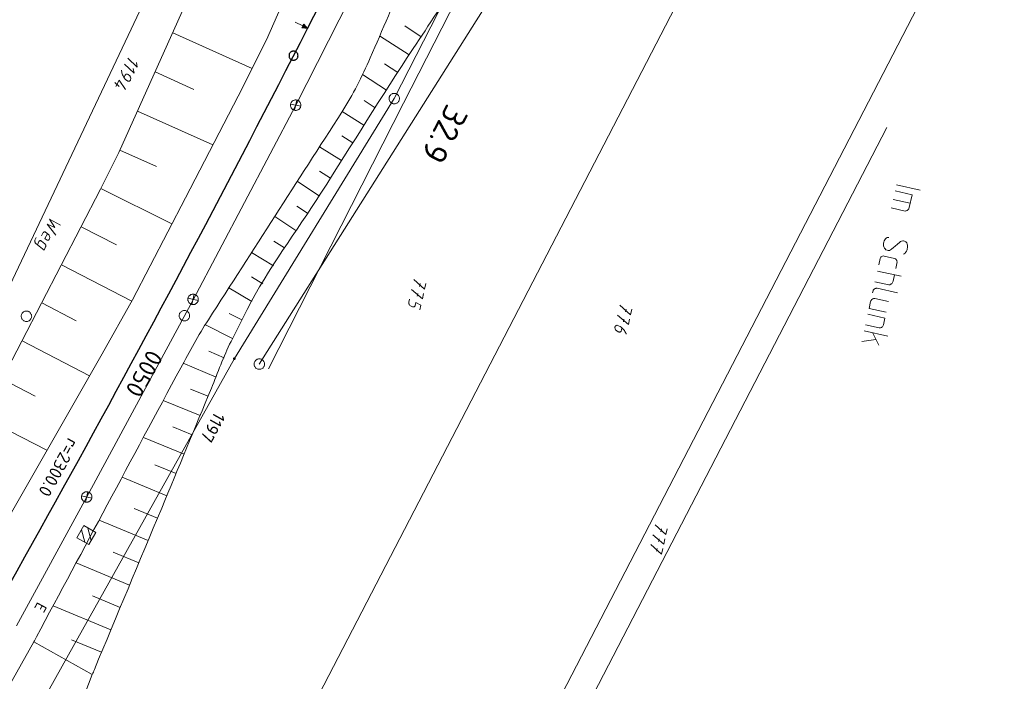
# Model space of a CAD drawing. Header units: metres. Extents: x 3425540 to 3446143, y 5432760 to 5444637.
# Tile 36 of 256: x 3435494 to 3435636, y 5438310 to 5438405. Entities that reach past the tile are written whole.
import ezdxf
from ezdxf.enums import TextEntityAlignment as Align

# ---------------------------------------------------------------- set-up
doc = ezdxf.new("R2010")
doc.units = ezdxf.units.M
for name, color, linetype, lineweight in [('B_Bestand', 9, 'Continuous', 18), ('B_Böschung', 9, 'Continuous', 18), ('B_Flurgrenzen', 9, 'Continuous', 18), ('B_Gleisachse', 9, 'Continuous', 25), ('B_Kilometrierung', 9, 'Continuous', 25), ('Bestand Kabeltröge', 9, 'Continuous', 18)]:
    doc.layers.add(name, color=color, linetype=linetype, lineweight=lineweight)
doc.styles.get("Standard").update_dxf_attribs({"font": 'isocpeur.ttf'})

msp = doc.modelspace()

# ---------------------------------------------------------------- linework, layer by layer
at = {"layer": 'B_Bestand'}
for p, q in [((3435533.8, 5438393.18), (3435548.24, 5438421.62)), ((3435519.07, 5438365.25), (3435533.8, 5438393.18)), ((3435533.07, 5438393.34), (3435534.53, 5438393.02)), ((3435533.96, 5438393.91), (3435533.64, 5438392.45)), ((3435620.03, 5438381.73), (3435623.45, 5438380.97)), ((3435619.84, 5438380.87), (3435622.29, 5438380.33)), ((3435621.89, 5438378.5), (3435622.29, 5438380.33)), ((3435619.58, 5438379.66), (3435622.02, 5438379.12)), ((3435619.3, 5438378.42), (3435621.27, 5438377.98)), ((3435617.7, 5438371.17), (3435617.5, 5438370.25)), ((3435618.28, 5438371.52), (3435619.76, 5438371.19)), ((3435617.3, 5438369.36), (3435620.72, 5438368.61)), ((3435616.96, 5438367.83), (3435618.93, 5438367.4)), ((3435619.55, 5438367.91), (3435619.75, 5438368.82)), ((3435616.61, 5438366.24), (3435616.68, 5438366.54)), ((3435620.19, 5438366.24), (3435617.26, 5438366.89)), ((3435503.8, 5438336.93), (3435519.07, 5438365.25)), ((3435518.34, 5438365.46), (3435519.81, 5438365.14)), ((3435519.24, 5438366.03), (3435518.91, 5438364.56)), ((3435616.33, 5438364.99), (3435616.11, 5438364)), ((3435618.9, 5438364.99), (3435616.94, 5438365.42)), ((3435618.56, 5438363.45), (3435616.11, 5438364)), ((3435615.93, 5438363.16), (3435618.38, 5438362.62)), ((3435618.16, 5438361.62), (3435618.38, 5438362.62)), ((3435615.41, 5438360.79), (3435618.82, 5438360.04)), ((3435615.59, 5438361.63), (3435617.58, 5438361.19)), ((3435616.62, 5438360.53), (3435617.52, 5438358.72)), ((3435615.07, 5438359.26), (3435617.1, 5438359.54)), ((3435493.74, 5438318.41), (3435503.8, 5438336.93)), ((3435503.07, 5438337.09), (3435504.54, 5438336.77)), ((3435503.97, 5438337.66), (3435503.64, 5438336.2)), ((3435504.46, 5438330.67), (3435503.98, 5438332.47)), ((3435503.06, 5438332.23), (3435503.53, 5438330.43))]:
    msp.add_line(p, q, dxfattribs=at)
for points in [[(3435533.72, 5438405.11), (3435534.82, 5438404.55), (3435534.7, 5438404.3), (3435535.5, 5438404.2), (3435534.95, 5438404.8), (3435534.82, 5438404.55)], [(3435534.96, 5438404.73), (3435534.76, 5438404.34), (3435535.42, 5438404.25), (3435534.96, 5438404.73)], [(3435534.97, 5438404.66), (3435534.82, 5438404.38), (3435535.34, 5438404.29), (3435534.97, 5438404.66)], [(3435534.97, 5438404.58), (3435534.89, 5438404.41), (3435535.25, 5438404.33), (3435534.97, 5438404.58)], [(3435534.98, 5438404.51), (3435534.95, 5438404.44), (3435535.17, 5438404.38), (3435534.98, 5438404.51)], [(3435533.64, 5438392.45), (3435533.71, 5438392.44), (3435533.79, 5438392.43), (3435533.87, 5438392.44), (3435533.95, 5438392.45), (3435534.02, 5438392.47), (3435534.1, 5438392.49), (3435534.17, 5438392.53), (3435534.23, 5438392.57), (3435534.3, 5438392.62), (3435534.35, 5438392.68), (3435534.4, 5438392.74), (3435534.45, 5438392.8), (3435534.48, 5438392.87), (3435534.51, 5438392.94), (3435534.53, 5438393.02), (3435534.54, 5438393.1), (3435534.55, 5438393.18), (3435534.55, 5438393.25), (3435534.53, 5438393.33), (3435534.51, 5438393.41), (3435534.49, 5438393.48), (3435534.45, 5438393.55), (3435534.41, 5438393.62), (3435534.36, 5438393.68), (3435534.31, 5438393.74), (3435534.24, 5438393.79), (3435534.18, 5438393.83), (3435534.11, 5438393.87), (3435534.04, 5438393.89), (3435533.96, 5438393.91), (3435533.88, 5438393.93), (3435533.8, 5438393.93), (3435533.73, 5438393.93), (3435533.65, 5438393.92), (3435533.57, 5438393.9), (3435533.5, 5438393.87), (3435533.43, 5438393.83), (3435533.36, 5438393.79), (3435533.3, 5438393.74), (3435533.25, 5438393.69), (3435533.2, 5438393.63), (3435533.15, 5438393.56), (3435533.12, 5438393.49), (3435533.09, 5438393.42), (3435533.07, 5438393.34), (3435533.05, 5438393.27), (3435533.05, 5438393.19), (3435533.05, 5438393.11), (3435533.06, 5438393.03), (3435533.08, 5438392.96), (3435533.11, 5438392.88), (3435533.15, 5438392.81), (3435533.19, 5438392.75), (3435533.24, 5438392.69), (3435533.29, 5438392.63), (3435533.35, 5438392.58), (3435533.42, 5438392.54), (3435533.49, 5438392.5), (3435533.56, 5438392.47), (3435533.64, 5438392.45)], [(3435621.89, 5438378.5), (3435621.81, 5438378.29), (3435621.74, 5438378.19), (3435621.7, 5438378.14), (3435621.63, 5438378.1), (3435621.57, 5438378.06), (3435621.44, 5438378), (3435621.38, 5438377.99), (3435621.27, 5438377.98)], [(3435500.05, 5438375.96), (3435498.46, 5438376.81), (3435499.24, 5438375.64), (3435498.11, 5438376.08), (3435499.36, 5438374.51)], [(3435498.15, 5438374.73), (3435497.81, 5438374.02), (3435498.01, 5438373.86), (3435498.12, 5438373.81), (3435498.24, 5438373.8), (3435498.3, 5438373.82), (3435498.36, 5438373.85), (3435498.4, 5438373.91), (3435498.45, 5438373.98), (3435498.48, 5438374.06), (3435498.49, 5438374.13), (3435498.49, 5438374.23), (3435498.48, 5438374.31), (3435498.46, 5438374.39), (3435498.42, 5438374.45), (3435498.39, 5438374.51), (3435498.33, 5438374.59), (3435497.9, 5438374.96), (3435497.82, 5438375), (3435497.78, 5438375), (3435497.71, 5438375), (3435497.68, 5438374.99), (3435497.63, 5438374.96), (3435497.58, 5438374.92), (3435497.55, 5438374.88), (3435497.33, 5438374.42)], [(3435496.72, 5438373.14), (3435496.95, 5438373.62), (3435496.99, 5438373.66), (3435497.02, 5438373.69), (3435497.06, 5438373.72), (3435497.1, 5438373.73), (3435497.16, 5438373.74), (3435497.23, 5438373.72), (3435497.28, 5438373.69), (3435497.33, 5438373.66), (3435497.79, 5438373.27), (3435497.85, 5438373.21), (3435497.88, 5438373.14), (3435497.91, 5438373.09), (3435497.93, 5438373), (3435497.93, 5438372.93), (3435497.92, 5438372.89), (3435497.9, 5438372.82), (3435497.68, 5438372.35), (3435496.51, 5438373.32), (3435496.46, 5438373.38), (3435496.42, 5438373.43), (3435496.39, 5438373.49), (3435496.37, 5438373.55), (3435496.35, 5438373.62), (3435496.36, 5438373.72), (3435496.37, 5438373.79), (3435496.56, 5438374.18)], [(3435618.93, 5438374.2), (3435618.82, 5438374.19), (3435618.7, 5438374.16), (3435618.63, 5438374.12), (3435618.46, 5438373.99), (3435618.35, 5438373.85), (3435618.26, 5438373.7), (3435618.22, 5438373.53), (3435618.19, 5438373.37), (3435618.18, 5438373.21), (3435618.19, 5438373.01), (3435618.23, 5438372.83), (3435618.31, 5438372.67), (3435618.4, 5438372.54), (3435618.54, 5438372.42), (3435618.7, 5438372.36), (3435618.83, 5438372.33), (3435618.94, 5438372.33), (3435619.03, 5438372.34), (3435619.19, 5438372.42), (3435619.35, 5438372.52), (3435619.63, 5438372.74), (3435619.87, 5438372.94), (3435620.18, 5438373.21), (3435620.5, 5438373.48), (3435620.63, 5438373.59), (3435620.79, 5438373.67), (3435620.94, 5438373.7), (3435621.05, 5438373.7), (3435621.19, 5438373.67), (3435621.29, 5438373.62), (3435621.41, 5438373.54), (3435621.52, 5438373.4), (3435621.6, 5438373.24), (3435621.65, 5438373.06), (3435621.65, 5438372.95), (3435621.65, 5438372.81), (3435621.58, 5438372.51), (3435621.56, 5438372.4), (3435621.49, 5438372.22), (3435621.36, 5438372.02), (3435621.29, 5438371.95), (3435621.15, 5438371.84), (3435621.06, 5438371.81)], [(3435617.7, 5438371.17), (3435617.75, 5438371.27), (3435617.79, 5438371.34), (3435617.87, 5438371.41), (3435617.96, 5438371.47), (3435618.06, 5438371.51), (3435618.12, 5438371.53), (3435618.26, 5438371.52), (3435618.28, 5438371.52)], [(3435619.95, 5438369.71), (3435620.11, 5438370.46), (3435620.13, 5438370.69), (3435620.1, 5438370.8), (3435620.09, 5438370.86), (3435620.05, 5438370.93), (3435620, 5438371), (3435619.91, 5438371.1), (3435619.87, 5438371.14), (3435619.76, 5438371.19)], [(3435619.55, 5438367.91), (3435619.47, 5438367.7), (3435619.36, 5438367.55), (3435619.29, 5438367.51), (3435619.22, 5438367.47), (3435619.1, 5438367.41), (3435619.04, 5438367.4), (3435618.93, 5438367.4)], [(3435617.26, 5438366.89), (3435617.15, 5438366.89), (3435617.06, 5438366.88), (3435616.97, 5438366.84), (3435616.9, 5438366.8), (3435616.84, 5438366.76), (3435616.77, 5438366.69), (3435616.72, 5438366.61), (3435616.68, 5438366.54), (3435616.67, 5438366.51)], [(3435518.91, 5438364.56), (3435518.99, 5438364.55), (3435519.07, 5438364.55), (3435519.15, 5438364.55), (3435519.22, 5438364.56), (3435519.3, 5438364.58), (3435519.37, 5438364.61), (3435519.44, 5438364.64), (3435519.51, 5438364.69), (3435519.57, 5438364.74), (3435519.63, 5438364.79), (3435519.68, 5438364.85), (3435519.72, 5438364.92), (3435519.76, 5438364.99), (3435519.79, 5438365.06), (3435519.81, 5438365.14), (3435519.82, 5438365.21), (3435519.82, 5438365.29), (3435519.82, 5438365.37), (3435519.81, 5438365.45), (3435519.79, 5438365.52), (3435519.76, 5438365.6), (3435519.73, 5438365.67), (3435519.68, 5438365.73), (3435519.64, 5438365.79), (3435519.58, 5438365.85), (3435519.52, 5438365.9), (3435519.45, 5438365.94), (3435519.38, 5438365.98), (3435519.31, 5438366.01), (3435519.24, 5438366.03), (3435519.16, 5438366.04), (3435519.08, 5438366.05), (3435519, 5438366.04), (3435518.92, 5438366.03), (3435518.85, 5438366.01), (3435518.77, 5438365.98), (3435518.7, 5438365.95), (3435518.64, 5438365.91), (3435518.58, 5438365.86), (3435518.52, 5438365.8), (3435518.47, 5438365.74), (3435518.43, 5438365.68), (3435518.39, 5438365.61), (3435518.36, 5438365.54), (3435518.34, 5438365.46), (3435518.33, 5438365.38), (3435518.32, 5438365.3), (3435518.33, 5438365.23), (3435518.34, 5438365.15), (3435518.36, 5438365.07), (3435518.39, 5438365), (3435518.42, 5438364.93), (3435518.46, 5438364.86), (3435518.51, 5438364.8), (3435518.57, 5438364.74), (3435518.63, 5438364.69), (3435518.69, 5438364.65), (3435518.76, 5438364.61), (3435518.84, 5438364.59), (3435518.91, 5438364.57)], [(3435616.94, 5438365.42), (3435616.8, 5438365.42), (3435616.74, 5438365.41), (3435616.64, 5438365.37), (3435616.51, 5438365.29), (3435616.44, 5438365.22), (3435616.4, 5438365.15), (3435616.35, 5438365.07), (3435616.33, 5438364.99)], [(3435618.16, 5438361.62), (3435618.1, 5438361.47), (3435618.02, 5438361.37), (3435617.95, 5438361.3), (3435617.88, 5438361.26), (3435617.75, 5438361.21), (3435617.69, 5438361.19), (3435617.58, 5438361.19)], [(3435503.64, 5438336.2), (3435503.72, 5438336.19), (3435503.8, 5438336.18), (3435503.88, 5438336.19), (3435503.95, 5438336.2), (3435504.03, 5438336.22), (3435504.1, 5438336.24), (3435504.17, 5438336.28), (3435504.24, 5438336.32), (3435504.3, 5438336.37), (3435504.36, 5438336.43), (3435504.41, 5438336.49), (3435504.45, 5438336.55), (3435504.49, 5438336.62), (3435504.52, 5438336.69), (3435504.54, 5438336.77), (3435504.55, 5438336.85), (3435504.55, 5438336.93), (3435504.55, 5438337), (3435504.54, 5438337.08), (3435504.52, 5438337.16), (3435504.49, 5438337.23), (3435504.46, 5438337.3), (3435504.41, 5438337.37), (3435504.37, 5438337.43), (3435504.31, 5438337.49), (3435504.25, 5438337.54), (3435504.18, 5438337.58), (3435504.11, 5438337.62), (3435504.04, 5438337.64), (3435503.97, 5438337.66), (3435503.89, 5438337.68), (3435503.81, 5438337.68), (3435503.73, 5438337.68), (3435503.65, 5438337.67), (3435503.58, 5438337.65), (3435503.5, 5438337.62), (3435503.43, 5438337.58), (3435503.37, 5438337.54), (3435503.31, 5438337.49), (3435503.25, 5438337.44), (3435503.2, 5438337.38), (3435503.16, 5438337.31), (3435503.12, 5438337.24), (3435503.09, 5438337.17), (3435503.07, 5438337.09), (3435503.06, 5438337.02), (3435503.05, 5438336.94), (3435503.06, 5438336.86), (3435503.07, 5438336.78), (3435503.09, 5438336.71), (3435503.12, 5438336.63), (3435503.15, 5438336.56), (3435503.19, 5438336.5), (3435503.24, 5438336.44), (3435503.3, 5438336.38), (3435503.36, 5438336.33), (3435503.42, 5438336.29), (3435503.49, 5438336.25), (3435503.57, 5438336.22), (3435503.64, 5438336.2)], [(3435505.13, 5438331.81), (3435504.12, 5438330.08), (3435502.39, 5438331.08), (3435503.39, 5438332.81), (3435505.13, 5438331.81)]]:
    msp.add_lwpolyline(points, dxfattribs=at)
at = {"layer": 'B_Böschung'}
for p, q in [((3435540.68, 5438427.66), (3435529.59, 5438402.55)), ((3435524.89, 5438423.05), (3435508.42, 5438386.38)), ((3435551.8, 5438403.01), (3435549.46, 5438404.56)), ((3435516.14, 5438403.56), (3435527.54, 5438398.44)), ((3435550.08, 5438400.39), (3435545.85, 5438403.12)), ((3435529.59, 5438402.55), (3435525.55, 5438394.48)), ((3435548.46, 5438397.87), (3435546.56, 5438399.1)), ((3435513.61, 5438397.95), (3435519.18, 5438395.45)), ((3435546.84, 5438395.35), (3435543.37, 5438397.58)), ((3435525.55, 5438394.48), (3435517.97, 5438379.87)), ((3435545.21, 5438392.82), (3435543.61, 5438393.85)), ((3435511.09, 5438392.33), (3435521.91, 5438387.47)), ((3435543.59, 5438390.3), (3435540.48, 5438392.27)), ((3435541.99, 5438387.76), (3435540.42, 5438388.76)), ((3435508.42, 5438386.38), (3435505.78, 5438381.11)), ((3435508.57, 5438386.72), (3435513.82, 5438384.36)), ((3435540.38, 5438385.23), (3435537.24, 5438387.22)), ((3435538.78, 5438382.69), (3435537.2, 5438383.7)), ((3435537.17, 5438380.17), (3435534.04, 5438382.24)), ((3435505.78, 5438381.11), (3435491.67, 5438353.82)), ((3435505.83, 5438381.2), (3435516.04, 5438376.16)), ((3435517.97, 5438379.87), (3435510.39, 5438365.25)), ((3435535.5, 5438377.67), (3435533.96, 5438378.7)), ((3435533.84, 5438375.18), (3435530.8, 5438377.2)), ((3435503.01, 5438375.73), (3435508.06, 5438373.13)), ((3435532.17, 5438372.68), (3435530.67, 5438373.68)), ((3435530.61, 5438370.12), (3435527.47, 5438372.02)), ((3435500.18, 5438370.27), (3435510.27, 5438365.05)), ((3435529.06, 5438367.55), (3435527.45, 5438368.52)), ((3435527.52, 5438364.98), (3435524.21, 5438366.96)), ((3435497.35, 5438364.8), (3435502.3, 5438362.24)), ((3435510.39, 5438365.25), (3435506, 5438357.47)), ((3435526.08, 5438362.34), (3435524.27, 5438363.28)), ((3435524.73, 5438359.67), (3435520.83, 5438361.64)), ((3435494.52, 5438359.33), (3435504.2, 5438354.32)), ((3435523.54, 5438356.91), (3435521.33, 5438357.86)), ((3435506, 5438357.47), (3435486.1, 5438322.67)), ((3435522.37, 5438354.15), (3435517.66, 5438356.14)), ((3435491.69, 5438353.86), (3435496.42, 5438351.42)), ((3435521.22, 5438351.38), (3435518.72, 5438352.42)), ((3435520.07, 5438348.61), (3435514.79, 5438350.8)), ((3435488.86, 5438348.4), (3435498.08, 5438343.63)), ((3435518.92, 5438345.84), (3435516.14, 5438346.99)), ((3435517.77, 5438343.07), (3435511.94, 5438345.49)), ((3435516.62, 5438340.3), (3435513.57, 5438341.56)), ((3435515.29, 5438337.09), (3435508.87, 5438339.75)), ((3435513.95, 5438333.88), (3435510.59, 5438335.28)), ((3435512.62, 5438330.67), (3435505.57, 5438333.61)), ((3435511.28, 5438327.46), (3435507.6, 5438328.99)), ((3435509.94, 5438324.25), (3435502.27, 5438327.45)), ((3435508.61, 5438321.05), (3435504.61, 5438322.71)), ((3435507.27, 5438317.84), (3435498.97, 5438321.29)), ((3435504.6, 5438311.42), (3435496.19, 5438316.12)), ((3435504.6, 5438311.42), (3435496.19, 5438316.11)), ((3435505.93, 5438314.63), (3435501.63, 5438316.42))]:
    msp.add_line(p, q, dxfattribs=at)
for points in [[(3435496.19, 5438316.12), (3435490.59, 5438306.22), (3435481.37, 5438289.92), (3435474.93, 5438279.44), (3435468.5, 5438268.96), (3435464.66, 5438263.42), (3435460.83, 5438257.87), (3435456.74, 5438251.07), (3435452.65, 5438244.27), (3435447.1, 5438234.37), (3435441.54, 5438224.48)], [(3435504.6, 5438311.42), (3435500.15, 5438299.69), (3435495.71, 5438287.95), (3435494.92, 5438286.83), (3435494.04, 5438286.11), (3435492.72, 5438285.09), (3435479.25, 5438272.29), (3435465.77, 5438259.5), (3435463.91, 5438257.44), (3435462.05, 5438255.39), (3435459.08, 5438251.37), (3435456.12, 5438247.35), (3435453.74, 5438243.48), (3435451.37, 5438239.6), (3435446.36, 5438232), (3435441.54, 5438224.48)]]:
    msp.add_lwpolyline(points, dxfattribs=at)
for points, knots in [([(3435565.37, 5438448.34), (3435561.87, 5438440.26), (3435558.36, 5438432.17), (3435554.86, 5438424.09), (3435551.38, 5438416.07), (3435547.98, 5438408.01), (3435544.51, 5438399.99), (3435543.34, 5438397.29), (3435542.01, 5438394.66), (3435540.43, 5438392.19), (3435537.23, 5438387.22), (3435534.04, 5438382.25), (3435530.85, 5438377.28), (3435527.65, 5438372.31), (3435524.46, 5438367.34), (3435521.26, 5438362.37), (3435519.83, 5438360.14), (3435518.55, 5438357.81), (3435517.3, 5438355.48), (3435513.78, 5438348.92), (3435510.26, 5438342.36), (3435506.75, 5438335.8), (3435503.36, 5438329.47), (3435499.96, 5438323.15), (3435496.57, 5438316.83)], [0, 0, 0, 0, 0.177751, 0.177751, 0.177751, 0.354124, 0.354124, 0.354124, 0.413318, 0.413318, 0.413318, 0.532491, 0.532491, 0.532491, 0.651671, 0.651671, 0.651671, 0.705093, 0.705093, 0.705093, 0.855258, 0.855258, 0.855258, 1, 1, 1, 1]), ([(3435577.77, 5438442.38), (3435575.96, 5438439.64), (3435574.16, 5438436.9), (3435572.35, 5438434.17), (3435569.2, 5438429.39), (3435566.05, 5438424.61), (3435562.9, 5438419.84), (3435561.08, 5438417.08), (3435559.26, 5438414.33), (3435557.45, 5438411.57), (3435555.19, 5438408.15), (3435552.93, 5438404.73), (3435550.67, 5438401.31), (3435546.16, 5438394.46), (3435541.84, 5438387.48), (3435537.43, 5438380.56), (3435533.88, 5438374.99), (3435529.83, 5438369.71), (3435526.83, 5438363.83), (3435526.44, 5438363.07), (3435526.06, 5438362.3), (3435525.68, 5438361.54), (3435525.29, 5438360.78), (3435524.91, 5438360.02), (3435524.52, 5438359.26), (3435523.43, 5438357.08), (3435522.63, 5438354.78), (3435521.7, 5438352.53), (3435519.32, 5438346.8), (3435516.95, 5438341.07), (3435514.56, 5438335.34), (3435511.34, 5438327.62), (3435508.13, 5438319.89), (3435504.91, 5438312.17)], [0, 0, 0, 0, 0.065716, 0.065716, 0.065716, 0.180362, 0.180362, 0.180362, 0.246444, 0.246444, 0.246444, 0.328585, 0.328585, 0.328585, 0.492957, 0.492957, 0.492957, 0.625212, 0.625212, 0.625212, 0.642297, 0.642297, 0.642297, 0.659387, 0.659387, 0.659387, 0.70809, 0.70809, 0.70809, 0.832409, 0.832409, 0.832409, 1, 1, 1, 1])]:
    msp.add_open_spline(points, degree=3, knots=knots, dxfattribs=at)
for points in [[(3435496.57, 5438316.83), (3435496.45, 5438316.59), (3435496.32, 5438316.35), (3435496.19, 5438316.11)], [(3435504.91, 5438312.17), (3435504.81, 5438311.92), (3435504.7, 5438311.67), (3435504.6, 5438311.42)]]:
    msp.add_open_spline(points, degree=3, dxfattribs=at)
at = {"layer": 'B_Flurgrenzen'}
for p, q in [((3435547.95, 5438394.13), (3435615.7, 5438527.47)), ((3435534.67, 5438455.93), (3435491.47, 5438364.58)), ((3435531.35, 5438297.4), (3435603.9, 5438437.45)), ((3435528.58, 5438356.01), (3435578.42, 5438434.94)), ((3435558.39, 5438282.3), (3435635.52, 5438431.37)), ((3435508.46, 5438395.86), (3435507.84, 5438396.42)), ((3435525, 5438356.8), (3435547.95, 5438394.13)), ((3435618.66, 5438389.99), (3435561.89, 5438280.35)), ((3435551.66, 5438367.58), (3435551.57, 5438367.17)), ((3435551.35, 5438366.16), (3435551.26, 5438365.76)), ((3435581.24, 5438363.89), (3435581.15, 5438363.49)), ((3435580.93, 5438362.48), (3435580.84, 5438362.08)), ((3435501.18, 5438314.26), (3435525, 5438356.8)), ((3435586.31, 5438332.35), (3435586.22, 5438331.94)), ((3435585.99, 5438330.93), (3435585.9, 5438330.53)), ((3435585.68, 5438329.53), (3435585.59, 5438329.13)), ((3435495.14, 5438303.47), (3435501.18, 5438314.25))]:
    msp.add_line(p, q, dxfattribs=at)
for points in [[(3435510.48, 5438398.45), (3435510.6, 5438397.8), (3435509.23, 5438399.07)], [(3435510.93, 5438399.32), (3435511.05, 5438398.66), (3435509.69, 5438399.94)], [(3435509.14, 5438397.17), (3435509.31, 5438397.48), (3435509.36, 5438397.55), (3435509.43, 5438397.61), (3435509.47, 5438397.63), (3435509.54, 5438397.65), (3435509.6, 5438397.64), (3435509.67, 5438397.62), (3435509.75, 5438397.58), (3435509.82, 5438397.53), (3435509.92, 5438397.43), (3435510.02, 5438397.33), (3435510.06, 5438397.26), (3435510.1, 5438397.18), (3435510.11, 5438397.09), (3435510.12, 5438397.01), (3435510.12, 5438396.94), (3435510.1, 5438396.89), (3435510.07, 5438396.79), (3435510.04, 5438396.73), (3435509.99, 5438396.67), (3435509.92, 5438396.63), (3435509.84, 5438396.61), (3435509.77, 5438396.61), (3435509.7, 5438396.63), (3435509.64, 5438396.67), (3435509.57, 5438396.72), (3435509.38, 5438396.88), (3435509.29, 5438396.98), (3435509.22, 5438397.06), (3435509.14, 5438397.17), (3435509.08, 5438397.28), (3435509.02, 5438397.39), (3435508.96, 5438397.52), (3435508.9, 5438397.68), (3435508.85, 5438397.83), (3435508.82, 5438397.98), (3435508.8, 5438398.12), (3435508.79, 5438398.23)], [(3435509.35, 5438395.42), (3435508.47, 5438396.77), (3435508, 5438395.88)], [(3435548.7, 5438394.13), (3435548.69, 5438394.22), (3435548.67, 5438394.31), (3435548.64, 5438394.4), (3435548.6, 5438394.49), (3435548.55, 5438394.56), (3435548.49, 5438394.64), (3435548.42, 5438394.71), (3435548.35, 5438394.76), (3435548.27, 5438394.81), (3435548.18, 5438394.84), (3435548.09, 5438394.86), (3435547.99, 5438394.87), (3435547.9, 5438394.87), (3435547.8, 5438394.86), (3435547.72, 5438394.84), (3435547.63, 5438394.81), (3435547.54, 5438394.76), (3435547.47, 5438394.71), (3435547.4, 5438394.64), (3435547.34, 5438394.56), (3435547.29, 5438394.49), (3435547.25, 5438394.4), (3435547.22, 5438394.31), (3435547.2, 5438394.22), (3435547.2, 5438394.13), (3435547.2, 5438394.03), (3435547.22, 5438393.94), (3435547.25, 5438393.85), (3435547.29, 5438393.77), (3435547.34, 5438393.69), (3435547.4, 5438393.61), (3435547.47, 5438393.55), (3435547.54, 5438393.49), (3435547.63, 5438393.45), (3435547.72, 5438393.42), (3435547.8, 5438393.39), (3435547.9, 5438393.38), (3435547.99, 5438393.38), (3435548.09, 5438393.39), (3435548.18, 5438393.42), (3435548.27, 5438393.45), (3435548.35, 5438393.49), (3435548.42, 5438393.55), (3435548.49, 5438393.61), (3435548.55, 5438393.69), (3435548.6, 5438393.77), (3435548.64, 5438393.85), (3435548.67, 5438393.94), (3435548.69, 5438394.03), (3435548.7, 5438394.13)], [(3435550.75, 5438368.14), (3435552.3, 5438366.78), (3435552.47, 5438367.57)], [(3435550.44, 5438366.73), (3435551.98, 5438365.37), (3435552.16, 5438366.16)], [(3435550.13, 5438365.32), (3435550.04, 5438364.91), (3435550.03, 5438364.82), (3435550.05, 5438364.75), (3435550.06, 5438364.67), (3435550.09, 5438364.59), (3435550.14, 5438364.51), (3435550.2, 5438364.44), (3435550.27, 5438364.38), (3435550.56, 5438364.23), (3435550.63, 5438364.21), (3435550.68, 5438364.21), (3435550.73, 5438364.22), (3435550.79, 5438364.23), (3435550.85, 5438364.26), (3435550.89, 5438364.3), (3435550.93, 5438364.35), (3435550.96, 5438364.43), (3435551.05, 5438364.83), (3435551.78, 5438364.46), (3435551.63, 5438363.79)], [(3435495.9, 5438362.88), (3435495.89, 5438362.97), (3435495.87, 5438363.06), (3435495.84, 5438363.15), (3435495.8, 5438363.24), (3435495.75, 5438363.31), (3435495.69, 5438363.39), (3435495.62, 5438363.46), (3435495.55, 5438363.51), (3435495.47, 5438363.56), (3435495.38, 5438363.59), (3435495.29, 5438363.61), (3435495.19, 5438363.62), (3435495.1, 5438363.62), (3435495, 5438363.61), (3435494.92, 5438363.59), (3435494.83, 5438363.56), (3435494.74, 5438363.51), (3435494.67, 5438363.46), (3435494.6, 5438363.39), (3435494.54, 5438363.31), (3435494.49, 5438363.24), (3435494.45, 5438363.15), (3435494.42, 5438363.06), (3435494.4, 5438362.97), (3435494.4, 5438362.88), (3435494.4, 5438362.78), (3435494.42, 5438362.69), (3435494.45, 5438362.6), (3435494.49, 5438362.52), (3435494.54, 5438362.44), (3435494.6, 5438362.36), (3435494.67, 5438362.3), (3435494.74, 5438362.24), (3435494.83, 5438362.2), (3435494.92, 5438362.17), (3435495, 5438362.14), (3435495.1, 5438362.13), (3435495.19, 5438362.13), (3435495.29, 5438362.14), (3435495.38, 5438362.17), (3435495.47, 5438362.2), (3435495.55, 5438362.24), (3435495.62, 5438362.3), (3435495.69, 5438362.36), (3435495.75, 5438362.44), (3435495.8, 5438362.52), (3435495.84, 5438362.6), (3435495.87, 5438362.69), (3435495.89, 5438362.78), (3435495.9, 5438362.88)], [(3435517.66, 5438362.22), (3435517.75, 5438362.21), (3435517.84, 5438362.2), (3435517.94, 5438362.21), (3435518.03, 5438362.23), (3435518.12, 5438362.27), (3435518.21, 5438362.31), (3435518.28, 5438362.36), (3435518.35, 5438362.42), (3435518.42, 5438362.49), (3435518.47, 5438362.57), (3435518.51, 5438362.66), (3435518.54, 5438362.75), (3435518.56, 5438362.84), (3435518.57, 5438362.93), (3435518.56, 5438363.02), (3435518.55, 5438363.12), (3435518.53, 5438363.21), (3435518.49, 5438363.29), (3435518.44, 5438363.37), (3435518.38, 5438363.45), (3435518.32, 5438363.51), (3435518.24, 5438363.57), (3435518.16, 5438363.62), (3435518.08, 5438363.66), (3435517.98, 5438363.68), (3435517.89, 5438363.7), (3435517.8, 5438363.7), (3435517.7, 5438363.69), (3435517.61, 5438363.67), (3435517.53, 5438363.63), (3435517.44, 5438363.59), (3435517.36, 5438363.54), (3435517.29, 5438363.48), (3435517.23, 5438363.41), (3435517.18, 5438363.33), (3435517.14, 5438363.25), (3435517.11, 5438363.16), (3435517.09, 5438363.07), (3435517.08, 5438362.97), (3435517.08, 5438362.88), (3435517.09, 5438362.79), (3435517.12, 5438362.7), (3435517.15, 5438362.61), (3435517.2, 5438362.53), (3435517.27, 5438362.46), (3435517.33, 5438362.39), (3435517.4, 5438362.33), (3435517.49, 5438362.28), (3435517.57, 5438362.25), (3435517.66, 5438362.22)], [(3435580.33, 5438364.46), (3435581.87, 5438363.1), (3435582.05, 5438363.89)], [(3435580.02, 5438363.04), (3435581.56, 5438361.69), (3435581.74, 5438362.48)], [(3435580.64, 5438361.19), (3435580.57, 5438360.86), (3435580.54, 5438360.79), (3435580.51, 5438360.75), (3435580.47, 5438360.7), (3435580.42, 5438360.66), (3435580.37, 5438360.62), (3435580.31, 5438360.61), (3435580.24, 5438360.61), (3435580.17, 5438360.62), (3435580.1, 5438360.65), (3435579.89, 5438360.77), (3435579.83, 5438360.81), (3435579.77, 5438360.87), (3435579.73, 5438360.93), (3435579.67, 5438361.02), (3435579.65, 5438361.1), (3435579.63, 5438361.21), (3435579.63, 5438361.29), (3435579.65, 5438361.38), (3435579.68, 5438361.44), (3435579.74, 5438361.52), (3435579.81, 5438361.56), (3435579.9, 5438361.58), (3435579.97, 5438361.58), (3435580.03, 5438361.57), (3435580.16, 5438361.51), (3435580.37, 5438361.39), (3435580.51, 5438361.3), (3435580.58, 5438361.24), (3435580.7, 5438361.13), (3435580.79, 5438361.04), (3435580.9, 5438360.91), (3435580.98, 5438360.81), (3435581.05, 5438360.69), (3435581.15, 5438360.52), (3435581.19, 5438360.44), (3435581.22, 5438360.38), (3435581.25, 5438360.28)], [(3435525.13, 5438356.8), (3435525.12, 5438356.81), (3435525.12, 5438356.83), (3435525.12, 5438356.84), (3435525.11, 5438356.86), (3435525.1, 5438356.87), (3435525.09, 5438356.88), (3435525.08, 5438356.89), (3435525.07, 5438356.9), (3435525.05, 5438356.91), (3435525.04, 5438356.92), (3435525.02, 5438356.92), (3435525.01, 5438356.92), (3435524.99, 5438356.92), (3435524.98, 5438356.92), (3435524.96, 5438356.92), (3435524.95, 5438356.91), (3435524.93, 5438356.9), (3435524.92, 5438356.89), (3435524.91, 5438356.88), (3435524.9, 5438356.87), (3435524.89, 5438356.86), (3435524.88, 5438356.84), (3435524.88, 5438356.83), (3435524.88, 5438356.81), (3435524.88, 5438356.8), (3435524.88, 5438356.78), (3435524.88, 5438356.77), (3435524.88, 5438356.75), (3435524.89, 5438356.74), (3435524.9, 5438356.72), (3435524.91, 5438356.71), (3435524.92, 5438356.7), (3435524.93, 5438356.69), (3435524.95, 5438356.69), (3435524.96, 5438356.68), (3435524.98, 5438356.68), (3435524.99, 5438356.67), (3435525.01, 5438356.67), (3435525.02, 5438356.68), (3435525.04, 5438356.68), (3435525.05, 5438356.69), (3435525.07, 5438356.69), (3435525.08, 5438356.7), (3435525.09, 5438356.71), (3435525.1, 5438356.72), (3435525.11, 5438356.74), (3435525.12, 5438356.75), (3435525.12, 5438356.77), (3435525.12, 5438356.78), (3435525.13, 5438356.8)], [(3435525.1, 5438356.8), (3435525.1, 5438356.81), (3435525.1, 5438356.83), (3435525.09, 5438356.84), (3435525.09, 5438356.85), (3435525.08, 5438356.86), (3435525.07, 5438356.87), (3435525.06, 5438356.88), (3435525.04, 5438356.89), (3435525.03, 5438356.89), (3435525.02, 5438356.9), (3435525, 5438356.9), (3435524.99, 5438356.9), (3435524.98, 5438356.9), (3435524.96, 5438356.89), (3435524.95, 5438356.89), (3435524.94, 5438356.88), (3435524.93, 5438356.87), (3435524.92, 5438356.86), (3435524.91, 5438356.85), (3435524.91, 5438356.83), (3435524.9, 5438356.82), (3435524.9, 5438356.81), (3435524.9, 5438356.79), (3435524.9, 5438356.78), (3435524.91, 5438356.76), (3435524.91, 5438356.75), (3435524.92, 5438356.74), (3435524.93, 5438356.73), (3435524.94, 5438356.72), (3435524.95, 5438356.71), (3435524.96, 5438356.7), (3435524.98, 5438356.7), (3435524.99, 5438356.7), (3435525, 5438356.7), (3435525.02, 5438356.7), (3435525.03, 5438356.7), (3435525.04, 5438356.71), (3435525.06, 5438356.71), (3435525.07, 5438356.72), (3435525.08, 5438356.73), (3435525.09, 5438356.75), (3435525.09, 5438356.76), (3435525.1, 5438356.77), (3435525.1, 5438356.78), (3435525.1, 5438356.8)], [(3435525.08, 5438356.8), (3435525.08, 5438356.81), (3435525.07, 5438356.82), (3435525.07, 5438356.83), (3435525.06, 5438356.84), (3435525.05, 5438356.85), (3435525.04, 5438356.86), (3435525.03, 5438356.87), (3435525.02, 5438356.87), (3435525.01, 5438356.87), (3435525, 5438356.87), (3435524.99, 5438356.87), (3435524.97, 5438356.87), (3435524.96, 5438356.86), (3435524.95, 5438356.86), (3435524.94, 5438356.85), (3435524.94, 5438356.84), (3435524.93, 5438356.83), (3435524.93, 5438356.82), (3435524.92, 5438356.8), (3435524.92, 5438356.79), (3435524.93, 5438356.78), (3435524.93, 5438356.77), (3435524.94, 5438356.76), (3435524.94, 5438356.75), (3435524.95, 5438356.74), (3435524.96, 5438356.73), (3435524.97, 5438356.73), (3435524.99, 5438356.72), (3435525, 5438356.72), (3435525.01, 5438356.72), (3435525.02, 5438356.73), (3435525.03, 5438356.73), (3435525.04, 5438356.74), (3435525.05, 5438356.74), (3435525.06, 5438356.75), (3435525.07, 5438356.76), (3435525.07, 5438356.77), (3435525.08, 5438356.79), (3435525.08, 5438356.8)], [(3435525.05, 5438356.8), (3435525.05, 5438356.81), (3435525.05, 5438356.82), (3435525.04, 5438356.83), (3435525.04, 5438356.83), (3435525.03, 5438356.84), (3435525.02, 5438356.85), (3435525.01, 5438356.85), (3435525, 5438356.85), (3435524.99, 5438356.85), (3435524.98, 5438356.85), (3435524.97, 5438356.84), (3435524.96, 5438356.83), (3435524.96, 5438356.83), (3435524.95, 5438356.82), (3435524.95, 5438356.81), (3435524.95, 5438356.8), (3435524.95, 5438356.79), (3435524.95, 5438356.78), (3435524.96, 5438356.77), (3435524.96, 5438356.76), (3435524.97, 5438356.76), (3435524.98, 5438356.75), (3435524.99, 5438356.75), (3435525, 5438356.75), (3435525.01, 5438356.75), (3435525.02, 5438356.75), (3435525.03, 5438356.76), (3435525.04, 5438356.76), (3435525.04, 5438356.77), (3435525.05, 5438356.78), (3435525.05, 5438356.79), (3435525.05, 5438356.8)], [(3435525.03, 5438356.8), (3435525.03, 5438356.81), (3435525.02, 5438356.81), (3435525.02, 5438356.82), (3435525.01, 5438356.82), (3435525.01, 5438356.82), (3435525, 5438356.83), (3435524.99, 5438356.82), (3435524.98, 5438356.82), (3435524.98, 5438356.82), (3435524.98, 5438356.81), (3435524.97, 5438356.8), (3435524.97, 5438356.79), (3435524.98, 5438356.79), (3435524.98, 5438356.78), (3435524.98, 5438356.78), (3435524.99, 5438356.77), (3435525, 5438356.77), (3435525.01, 5438356.77), (3435525.01, 5438356.77), (3435525.02, 5438356.78), (3435525.02, 5438356.78), (3435525.03, 5438356.79), (3435525.03, 5438356.8)], [(3435529.33, 5438356.01), (3435529.32, 5438356.1), (3435529.3, 5438356.19), (3435529.27, 5438356.28), (3435529.23, 5438356.37), (3435529.18, 5438356.44), (3435529.12, 5438356.52), (3435529.06, 5438356.59), (3435528.98, 5438356.64), (3435528.9, 5438356.69), (3435528.81, 5438356.72), (3435528.72, 5438356.74), (3435528.62, 5438356.75), (3435528.53, 5438356.75), (3435528.44, 5438356.74), (3435528.35, 5438356.72), (3435528.26, 5438356.69), (3435528.18, 5438356.64), (3435528.1, 5438356.59), (3435528.03, 5438356.52), (3435527.98, 5438356.44), (3435527.92, 5438356.37), (3435527.88, 5438356.28), (3435527.85, 5438356.19), (3435527.83, 5438356.1), (3435527.83, 5438356.01), (3435527.83, 5438355.91), (3435527.85, 5438355.82), (3435527.88, 5438355.73), (3435527.92, 5438355.65), (3435527.98, 5438355.57), (3435528.03, 5438355.49), (3435528.1, 5438355.43), (3435528.18, 5438355.37), (3435528.26, 5438355.33), (3435528.35, 5438355.3), (3435528.44, 5438355.27), (3435528.53, 5438355.26), (3435528.62, 5438355.26), (3435528.72, 5438355.27), (3435528.81, 5438355.3), (3435528.9, 5438355.33), (3435528.98, 5438355.37), (3435529.06, 5438355.43), (3435529.12, 5438355.49), (3435529.18, 5438355.57), (3435529.23, 5438355.65), (3435529.27, 5438355.73), (3435529.3, 5438355.82), (3435529.32, 5438355.91), (3435529.33, 5438356.01)], [(3435585.4, 5438332.91), (3435586.94, 5438331.55), (3435587.12, 5438332.34)], [(3435585.09, 5438331.5), (3435586.63, 5438330.14), (3435586.81, 5438330.93)], [(3435584.78, 5438330.09), (3435586.32, 5438328.73), (3435586.49, 5438329.52)]]:
    msp.add_lwpolyline(points, dxfattribs=at)
at = {"layer": 'B_Gleisachse'}
for centre, radius, start, end in [((3433993.82, 5439191.95), 1731.28, 332.93466, 337.14366), ((3433486.78, 5439451.14), 2300.73, 329.3225, 332.9322)]:
    msp.add_arc(centre, radius, start, end, dxfattribs=at)
at = {"layer": 'B_Kilometrierung'}
msp.add_lwpolyline([(3435534.14, 5438400.28), (3435534.13, 5438400.37), (3435534.12, 5438400.45), (3435534.09, 5438400.53), (3435534.05, 5438400.6), (3435534.01, 5438400.67), (3435533.96, 5438400.73), (3435533.9, 5438400.79), (3435533.83, 5438400.83), (3435533.76, 5438400.87), (3435533.69, 5438400.9), (3435533.61, 5438400.92), (3435533.53, 5438400.93), (3435533.45, 5438400.93), (3435533.36, 5438400.92), (3435533.29, 5438400.9), (3435533.21, 5438400.87), (3435533.14, 5438400.83), (3435533.07, 5438400.79), (3435533.01, 5438400.73), (3435532.96, 5438400.67), (3435532.92, 5438400.6), (3435532.88, 5438400.53), (3435532.86, 5438400.45), (3435532.84, 5438400.37), (3435532.84, 5438400.28), (3435532.84, 5438400.2), (3435532.86, 5438400.12), (3435532.88, 5438400.04), (3435532.92, 5438399.97), (3435532.96, 5438399.9), (3435533.01, 5438399.84), (3435533.07, 5438399.78), (3435533.14, 5438399.74), (3435533.21, 5438399.7), (3435533.29, 5438399.67), (3435533.36, 5438399.64), (3435533.45, 5438399.63), (3435533.53, 5438399.63), (3435533.61, 5438399.64), (3435533.69, 5438399.67), (3435533.76, 5438399.7), (3435533.83, 5438399.74), (3435533.9, 5438399.78), (3435533.96, 5438399.84), (3435534.01, 5438399.9), (3435534.05, 5438399.97), (3435534.09, 5438400.04), (3435534.12, 5438400.12), (3435534.13, 5438400.2), (3435534.14, 5438400.28)], dxfattribs=at)
at = {"layer": 'Bestand Kabeltröge'}
for p, q in [((3435549.28, 5438393.45), (3435617.03, 5438526.79)), ((3435529.91, 5438355.33), (3435549.28, 5438393.45))]:
    msp.add_line(p, q, dxfattribs=at)

# ---------------------------------------------------------------- texts
at = {"layer": 'B_Bestand'}
msp.add_text('0050', height=2.5, rotation=240.4666, dxfattribs=at).set_placement((3435512.68, 5438358.27))
msp.add_text('r=2300.0', height=1.8, rotation=241.1271, dxfattribs=at).set_placement((3435499.76, 5438341.16), align=Align.MIDDLE)
msp.add_text('E', height=1.6, rotation=241.5588, dxfattribs=at).set_placement((3435496.48, 5438321.45), align=Align.CENTER)
at = {"layer": 'B_Flurgrenzen'}
msp.add_text('1197', height=1.8, rotation=240.7521, dxfattribs=at).set_placement((3435521.92, 5438346.91), align=Align.MIDDLE)
at = {"layer": 'B_Kilometrierung'}
msp.add_text('32.9', height=3.499, rotation=242.7628, dxfattribs=at).set_placement((3435555.17, 5438388.99), align=Align.MIDDLE)

doc.saveas('drawing.dxf')
